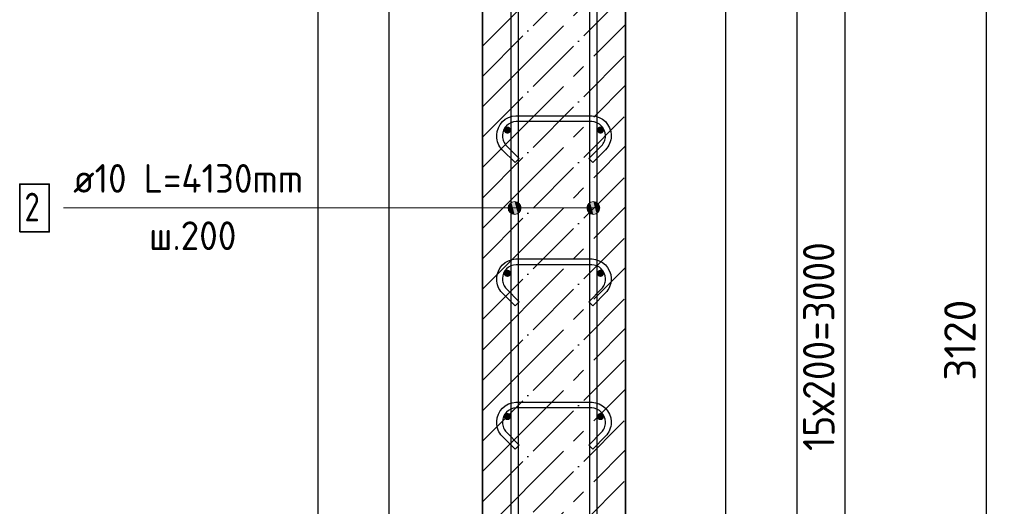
# Model space of a CAD drawing. Header units: millimetres. Extents: x -2995 to 47287, y -2809 to 58122.
# Tile 92 of 143: x 28560 to 29935, y 45536 to 46216. Entities that reach past the tile are written whole.
import ezdxf

# ---------------------------------------------------------------- set-up
doc = ezdxf.new("R2010")
doc.units = ezdxf.units.MM
doc.header["$PDMODE"] = 65
doc.linetypes.add('______11', pattern=[100, 80, -10, 0, -10])
doc.linetypes.add('______5', pattern=[220, 160, -20, 20, -20])
for name, color, linetype, lineweight in [('Standard', 7, 'Continuous', 25), ('Арм.стержн. вертикальными 1', 22, 'Continuous', 35), ('Арм.стержн.горизонт. 1', 180, 'Continuous', 35), ('Размерная линия_ общее', 7, 'Continuous', 13)]:
    doc.layers.add(name, color=color, linetype=linetype, lineweight=lineweight)
doc.layers.add('Арм.стержн.Стяжки', color=7, linetype='Continuous', lineweight=35, true_color=0x501e0f)
doc.styles.add('ISOCPEUR', font='ISOCPEUR')
doc.dimstyles.new('DIMSTYLE_3', dxfattribs={"dimtxt": 44, "dimasz": 50, "dimexe": 0, "dimexo": 0, "dimgap": 22, "dimtad": 2, "dimdec": 0, "dimrnd": 5, "dimzin": 12, "dimdsep": 46, "dimtxsty": 'ISOCPEUR', "dimblk1": 'ALL_ML_STRICH', "dimblk2": 'ALL_ML_STRICH', "dimsah": 1, "dimcen": 0, "dimclrd": 7, "dimclre": 256, "dimclrt": 7, "dimadec": 0, "dimazin": 0, "dimtfac": 1, "dimtdec": 0, "dimtix": 1, "dimtmove": 2, "dimatfit": 3, "dimfxl": 0, "dimtzin": 0, "dimlwd": 0, "dimlwe": -3, "dimarcsym": 0})

# ---------------------------------------------------------------- blocks, each defined once
blk = doc.blocks.new('ALL_ML_STRICH')
at = {"color": 0, "linetype": 'ByBlock', "lineweight": -2}
for p, q in [((-0.3, -0.3), (0.3, 0.3)), ((0, -0.5), (0, 0.5)), ((-1, 0), (0.5, 0))]:
    blk.add_line(p, q, dxfattribs=at)
blk = doc.blocks.new('*D174')
at = {"layer": 'DEFPOINTS', "color": 7, "linetype": 'Continuous', "lineweight": 13, "transparency": 33554687}
for p in [(29502.1, 47321.6), (29530.7, 44201.6), (29910, 44201.6)]:
    blk.add_point(p, dxfattribs=at)
at = {"layer": 'Размерная линия_ общее', "color": 253, "linetype": 'Continuous', "lineweight": -2, "true_color": 0xa0a0a0, "transparency": 33554687}
for p, q in [((29522.1, 47321.6), (29910, 47321.6)), ((29550.7, 44201.6), (29910, 44201.6))]:
    blk.add_line(p, q, dxfattribs=at)
at = {"layer": 'Размерная линия_ общее', "color": 7, "linetype": 'Continuous', "lineweight": -2, "transparency": 33554687}
blk.add_line((29910, 44201.6), (29910, 47321.6), dxfattribs=at)
at = {"layer": 'Размерная линия_ общее', "color": 7, "linetype": 'Continuous', "lineweight": 13, "transparency": 33554687, "xscale": 50, "yscale": 50, "zscale": 50}
for p, rotation in [((29910, 47321.6), 90), ((29910, 44201.6), 270)]:
    blk.add_blockref('ALL_ML_STRICH', p, dxfattribs=dict(at, rotation=rotation))
at = {"layer": 'Размерная линия_ общее', "color": 7, "linetype": 'Continuous', "lineweight": 13, "transparency": 33554687, "insert": (29873, 45768.2), "char_height": 44, "width": 176, "attachment_point": 5, "rotation": 90, "style": 'ISOCPEUR'}
blk.add_mtext('\\A1;{3120}', dxfattribs=at)
blk = doc.blocks.new('*D198')
at = {"layer": 'DEFPOINTS', "color": 7, "linetype": 'Continuous', "lineweight": 13, "transparency": 33554687}
for p in [(29370.9, 47261.6), (29370.9, 44261.6), (29712.8, 44261.6)]:
    blk.add_point(p, dxfattribs=at)
at = {"layer": 'Размерная линия_ общее', "color": 253, "linetype": 'Continuous', "lineweight": -2, "true_color": 0xa0a0a0, "transparency": 33554687}
for p, q in [((29390.9, 47261.6), (29712.8, 47261.6)), ((29390.9, 44261.6), (29712.8, 44261.6))]:
    blk.add_line(p, q, dxfattribs=at)
at = {"layer": 'Размерная линия_ общее', "color": 7, "linetype": 'Continuous', "lineweight": -2, "transparency": 33554687}
blk.add_line((29712.8, 44261.6), (29712.8, 47261.6), dxfattribs=at)
at = {"layer": 'Размерная линия_ общее', "color": 7, "linetype": 'Continuous', "lineweight": 13, "transparency": 33554687, "xscale": 50, "yscale": 50, "zscale": 50}
for p, rotation in [((29712.8, 47261.6), 90), ((29712.8, 44261.6), 270)]:
    blk.add_blockref('ALL_ML_STRICH', p, dxfattribs=dict(at, rotation=rotation))
at = {"layer": 'Размерная линия_ общее', "color": 7, "linetype": 'Continuous', "lineweight": 13, "transparency": 33554687, "insert": (29653.8, 45613.6), "char_height": 44, "width": 2.2, "attachment_point": 1, "rotation": 90, "line_spacing_factor": 0.60241, "style": 'ISOCPEUR'}
blk.add_mtext('\\W0.91;15х200=3000', dxfattribs=at)

msp = doc.modelspace()

# ---------------------------------------------------------------- hatches: boundary and pattern name
at = {"layer": 'Арм.стержн. вертикальными 1', "linetype": 'Continuous', "lineweight": 13, "transparency": 33554687}
for points in [[(29243.1, 45948.3), (29243.1, 45957.3), (29241.9, 45952.8)], [(29243.1, 45948.3), (29243.1, 45957.3), (29241.9, 45952.8)], [(29243.1, 45948.3), (29243.1, 45957.3), (29241.9, 45952.8)], [(29243.1, 45957.3), (29246.4, 45945), (29246.4, 45960.5)], [(29243.1, 45957.3), (29246.4, 45945), (29246.4, 45960.5)], [(29243.1, 45957.3), (29246.4, 45945), (29246.4, 45960.5)], [(29243.1, 45957.3), (29243.1, 45948.3), (29246.4, 45945)], [(29243.1, 45957.3), (29243.1, 45948.3), (29246.4, 45945)], [(29243.1, 45957.3), (29243.1, 45948.3), (29246.4, 45945)], [(29246.4, 45960.5), (29250.9, 45943.8), (29250.9, 45961.8)], [(29246.4, 45960.5), (29250.9, 45943.8), (29250.9, 45961.8)], [(29246.4, 45960.5), (29250.9, 45943.8), (29250.9, 45961.8)], [(29246.4, 45960.5), (29246.4, 45945), (29250.9, 45943.8)], [(29246.4, 45960.5), (29246.4, 45945), (29250.9, 45943.8)], [(29246.4, 45960.5), (29246.4, 45945), (29250.9, 45943.8)], [(29250.9, 45961.8), (29250.9, 45943.8), (29255.4, 45945)], [(29250.9, 45961.8), (29255.4, 45945), (29255.4, 45960.5)], [(29250.9, 45961.8), (29250.9, 45943.8), (29255.4, 45945)], [(29250.9, 45961.8), (29255.4, 45945), (29255.4, 45960.5)], [(29250.9, 45961.8), (29250.9, 45943.8), (29255.4, 45945)], [(29250.9, 45961.8), (29255.4, 45945), (29255.4, 45960.5)], [(29255.4, 45960.5), (29255.4, 45945), (29258.6, 45948.3)], [(29255.4, 45960.5), (29258.6, 45948.3), (29258.6, 45957.3)], [(29255.4, 45960.5), (29255.4, 45945), (29258.6, 45948.3)], [(29255.4, 45960.5), (29258.6, 45948.3), (29258.6, 45957.3)], [(29255.4, 45960.5), (29255.4, 45945), (29258.6, 45948.3)], [(29255.4, 45960.5), (29258.6, 45948.3), (29258.6, 45957.3)], [(29258.6, 45957.3), (29258.6, 45948.3), (29259.9, 45952.8)], [(29258.6, 45957.3), (29258.6, 45948.3), (29259.9, 45952.8)], [(29258.6, 45957.3), (29258.6, 45948.3), (29259.9, 45952.8)], [(29353.1, 45948.3), (29353.1, 45957.3), (29351.9, 45952.8)], [(29353.1, 45948.3), (29353.1, 45957.3), (29351.9, 45952.8)], [(29353.1, 45948.3), (29353.1, 45957.3), (29351.9, 45952.8)], [(29353.1, 45957.3), (29356.4, 45945), (29356.4, 45960.5)], [(29353.1, 45957.3), (29356.4, 45945), (29356.4, 45960.5)], [(29353.1, 45957.3), (29356.4, 45945), (29356.4, 45960.5)], [(29353.1, 45957.3), (29353.1, 45948.3), (29356.4, 45945)], [(29353.1, 45957.3), (29353.1, 45948.3), (29356.4, 45945)], [(29353.1, 45957.3), (29353.1, 45948.3), (29356.4, 45945)], [(29356.4, 45960.5), (29360.9, 45943.8), (29360.9, 45961.8)], [(29356.4, 45960.5), (29360.9, 45943.8), (29360.9, 45961.8)], [(29356.4, 45960.5), (29360.9, 45943.8), (29360.9, 45961.8)], [(29356.4, 45960.5), (29356.4, 45945), (29360.9, 45943.8)], [(29356.4, 45960.5), (29356.4, 45945), (29360.9, 45943.8)], [(29356.4, 45960.5), (29356.4, 45945), (29360.9, 45943.8)], [(29360.9, 45961.8), (29360.9, 45943.8), (29365.4, 45945)], [(29360.9, 45961.8), (29365.4, 45945), (29365.4, 45960.5)], [(29360.9, 45961.8), (29360.9, 45943.8), (29365.4, 45945)], [(29360.9, 45961.8), (29365.4, 45945), (29365.4, 45960.5)], [(29360.9, 45961.8), (29360.9, 45943.8), (29365.4, 45945)], [(29360.9, 45961.8), (29365.4, 45945), (29365.4, 45960.5)], [(29365.4, 45960.5), (29365.4, 45945), (29368.6, 45948.3)], [(29365.4, 45960.5), (29368.6, 45948.3), (29368.6, 45957.3)], [(29365.4, 45960.5), (29365.4, 45945), (29368.6, 45948.3)], [(29365.4, 45960.5), (29368.6, 45948.3), (29368.6, 45957.3)], [(29365.4, 45960.5), (29365.4, 45945), (29368.6, 45948.3)], [(29365.4, 45960.5), (29368.6, 45948.3), (29368.6, 45957.3)], [(29368.6, 45957.3), (29368.6, 45948.3), (29369.9, 45952.8)], [(29368.6, 45957.3), (29368.6, 45948.3), (29369.9, 45952.8)], [(29368.6, 45957.3), (29368.6, 45948.3), (29369.9, 45952.8)]]:
    msp.add_hatch(color=7, dxfattribs=at).paths.add_polyline_path(points)
at = {"layer": 'Арм.стержн.горизонт. 1', "linetype": 'Continuous', "lineweight": 50, "transparency": 33554687}
for points in [[(29245.9, 46061.6), (29245.5, 46063.5), (29244.4, 46065.1), (29242.8, 46066.2), (29240.9, 46066.6), (29238.9, 46066.2), (29237.3, 46065.1), (29236.2, 46063.5), (29235.9, 46061.6), (29236.2, 46059.6), (29237.3, 46058), (29238.9, 46056.9), (29240.9, 46056.6), (29242.8, 46056.9), (29244.4, 46058), (29245.5, 46059.6)], [(29375.9, 46061.6), (29375.5, 46063.5), (29374.4, 46065.1), (29372.8, 46066.2), (29370.9, 46066.6), (29368.9, 46066.2), (29367.3, 46065.1), (29366.2, 46063.5), (29365.9, 46061.6), (29366.2, 46059.6), (29367.3, 46058), (29368.9, 46056.9), (29370.9, 46056.6), (29372.8, 46056.9), (29374.4, 46058), (29375.5, 46059.6)], [(29245.9, 45861.6), (29245.5, 45863.5), (29244.4, 45865.1), (29242.8, 45866.2), (29240.9, 45866.6), (29238.9, 45866.2), (29237.3, 45865.1), (29236.2, 45863.5), (29235.9, 45861.6), (29236.2, 45859.6), (29237.3, 45858), (29238.9, 45856.9), (29240.9, 45856.6), (29242.8, 45856.9), (29244.4, 45858), (29245.5, 45859.6)], [(29375.9, 45861.6), (29375.5, 45863.5), (29374.4, 45865.1), (29372.8, 45866.2), (29370.9, 45866.6), (29368.9, 45866.2), (29367.3, 45865.1), (29366.2, 45863.5), (29365.9, 45861.6), (29366.2, 45859.6), (29367.3, 45858), (29368.9, 45856.9), (29370.9, 45856.6), (29372.8, 45856.9), (29374.4, 45858), (29375.5, 45859.6)], [(29245.9, 45661.6), (29245.5, 45663.5), (29244.4, 45665.1), (29242.8, 45666.2), (29240.9, 45666.6), (29238.9, 45666.2), (29237.3, 45665.1), (29236.2, 45663.5), (29235.9, 45661.6), (29236.2, 45659.6), (29237.3, 45658), (29238.9, 45656.9), (29240.9, 45656.6), (29242.8, 45656.9), (29244.4, 45658), (29245.5, 45659.6)], [(29375.9, 45661.6), (29375.5, 45663.5), (29374.4, 45665.1), (29372.8, 45666.2), (29370.9, 45666.6), (29368.9, 45666.2), (29367.3, 45665.1), (29366.2, 45663.5), (29365.9, 45661.6), (29366.2, 45659.6), (29367.3, 45658), (29368.9, 45656.9), (29370.9, 45656.6), (29372.8, 45656.9), (29374.4, 45658), (29375.5, 45659.6)]]:
    msp.add_hatch(color=4, dxfattribs=at).paths.add_polyline_path(points)

# ---------------------------------------------------------------- linework, layer by layer
at = {"color": 52, "linetype": 'Continuous', "lineweight": -3, "transparency": 33554687}
for p, q in [((29075.8, 43743.4), (29075.8, 48630.8)), ((29075.8, 43743.4), (29075.8, 48630.8)), ((29545.8, 43743.4), (29545.8, 48630.8)), ((29545.8, 43743.4), (29545.8, 48630.8))]:
    msp.add_line(p, q, dxfattribs=at)
at = {"layer": 'Standard', "color": 7, "linetype": 'Continuous', "lineweight": 35, "transparency": 33554687}
for p, q in [((29205.9, 47321.6), (29205.9, 44201.6)), ((29405.9, 44201.6), (29405.9, 47321.6))]:
    msp.add_line(p, q, dxfattribs=at)
at = {"layer": 'Standard', "color": 253, "linetype": '______5', "lineweight": -3, "true_color": 0xababab, "transparency": 33554687}
for p, q in [((29205.9, 46178.8), (29405.9, 46378.8)), ((29205.9, 46093.9), (29405.9, 46293.9)), ((29205.9, 46009.1), (29405.9, 46209.1)), ((29205.9, 45924.2), (29405.9, 46124.2)), ((29205.9, 45839.4), (29405.9, 46039.4)), ((29205.9, 45754.5), (29405.9, 45954.5)), ((29205.9, 45669.7), (29405.9, 45869.7)), ((29205.9, 45584.8), (29405.9, 45784.8)), ((29205.9, 45500), (29405.9, 45700)), ((29205.9, 45415.1), (29405.9, 45615.1))]:
    msp.add_line(p, q, dxfattribs=at)
at = {"layer": 'Standard', "color": 253, "linetype": '______11', "lineweight": -3, "true_color": 0xababab, "transparency": 33554687}
for p, q in [((29205.9, 46136.4), (29405.9, 46336.4)), ((29205.9, 46051.5), (29405.9, 46251.5)), ((29205.9, 45966.6), (29405.9, 46166.6)), ((29205.9, 45881.8), (29405.9, 46081.8)), ((29205.9, 45796.9), (29405.9, 45996.9)), ((29205.9, 45712.1), (29405.9, 45912.1)), ((29205.9, 45627.2), (29405.9, 45827.2)), ((29205.9, 45542.4), (29405.9, 45742.4)), ((29205.9, 45457.5), (29405.9, 45657.5)), ((29205.9, 45372.7), (29405.9, 45572.7))]:
    msp.add_line(p, q, dxfattribs=at)
at = {"layer": 'Standard', "color": 7, "linetype": 'Continuous', "lineweight": 25, "transparency": 33554687}
msp.add_lwpolyline([(28975.8, 43643.4), (29645.8, 43643.4), (29645.8, 48730.8), (28975.8, 48730.8), (28975.8, 43643.4)], dxfattribs=at)
at = {"layer": 'Арм.стержн. вертикальными 1', "color": 7, "linetype": 'Continuous', "lineweight": 13, "transparency": 33554687}
for p, q in [((29250.9, 45961.8), (29250.9, 45961.8)), ((29250.9, 45961.8), (29250.9, 45961.8)), ((29250.9, 45961.8), (29250.9, 45961.8)), ((29360.9, 45961.8), (29360.9, 45961.8)), ((29360.9, 45961.8), (29360.9, 45961.8)), ((29360.9, 45961.8), (29360.9, 45961.8)), ((28620.9, 45952.8), (29212.9, 45952.8)), ((29212.9, 45952.8), (29250.9, 45952.8)), ((29212.9, 45952.8), (29250.9, 45952.8)), ((29212.9, 45952.8), (29250.9, 45952.8)), ((29212.9, 45952.8), (29360.9, 45952.8)), ((29212.9, 45952.8), (29360.9, 45952.8)), ((29212.9, 45952.8), (29360.9, 45952.8)), ((29241.9, 45952.8), (29241.9, 45952.8)), ((29241.9, 45952.8), (29241.9, 45952.8)), ((29241.9, 45952.8), (29241.9, 45952.8)), ((29250.9, 45943.8), (29250.9, 45943.8)), ((29250.9, 45943.8), (29250.9, 45943.8)), ((29250.9, 45943.8), (29250.9, 45943.8)), ((29259.9, 45952.8), (29259.9, 45952.8)), ((29259.9, 45952.8), (29259.9, 45952.8)), ((29259.9, 45952.8), (29259.9, 45952.8)), ((29351.9, 45952.8), (29351.9, 45952.8)), ((29351.9, 45952.8), (29351.9, 45952.8)), ((29351.9, 45952.8), (29351.9, 45952.8)), ((29360.9, 45943.8), (29360.9, 45943.8)), ((29360.9, 45943.8), (29360.9, 45943.8)), ((29360.9, 45943.8), (29360.9, 45943.8)), ((29369.9, 45952.8), (29369.9, 45952.8)), ((29369.9, 45952.8), (29369.9, 45952.8)), ((29369.9, 45952.8), (29369.9, 45952.8))]:
    msp.add_line(p, q, dxfattribs=at)
at = {"layer": 'Арм.стержн. вертикальными 1', "color": 4, "linetype": 'Continuous', "lineweight": 25, "transparency": 33554687}
for points in [[(29245.9, 44201.6), (29245.9, 48331.6), (29255.9, 48331.6), (29255.9, 44201.6), (29245.9, 44201.6)], [(29245.9, 44201.6), (29245.9, 48331.6), (29255.9, 48331.6), (29255.9, 44201.6), (29245.9, 44201.6)], [(29245.9, 44201.6), (29245.9, 48331.6), (29255.9, 48331.6), (29255.9, 44201.6), (29245.9, 44201.6)], [(29355.9, 44201.6), (29355.9, 48331.6), (29365.9, 48331.6), (29365.9, 44201.6), (29355.9, 44201.6)], [(29355.9, 44201.6), (29355.9, 48331.6), (29365.9, 48331.6), (29365.9, 44201.6), (29355.9, 44201.6)], [(29355.9, 44201.6), (29355.9, 48331.6), (29365.9, 48331.6), (29365.9, 44201.6), (29355.9, 44201.6)]]:
    msp.add_lwpolyline(points, dxfattribs=at)
at = {"layer": 'Арм.стержн. вертикальными 1', "color": 7, "linetype": 'Continuous', "lineweight": 35, "transparency": 33554687}
msp.add_lwpolyline([(28559.5, 45919.4), (28600.9, 45919.4), (28600.9, 45986.1), (28559.5, 45986.1), (28559.5, 45919.4)], dxfattribs=at)
at = {"layer": 'Арм.стержн. вертикальными 1', "color": 7, "linetype": 'Continuous', "lineweight": 13, "transparency": 33554687}
for centre in [(29250.9, 45952.8), (29250.9, 45952.8), (29250.9, 45952.8), (29360.9, 45952.8), (29360.9, 45952.8), (29360.9, 45952.8)]:
    msp.add_circle(centre, 9, dxfattribs=at)
at = {"layer": 'Арм.стержн.Стяжки', "color": 40, "linetype": 'Continuous', "lineweight": 25, "transparency": 33554687}
for points in [[(29251.6, 46016.2), (29233.6, 46034.2), (29231.9, 46036.1), (29230.4, 46038.3), (29229.1, 46040.5), (29228, 46042.8), (29227.1, 46045.3), (29226.4, 46047.8), (29226, 46050.4), (29225.9, 46052.9), (29225.9, 46054.9), (29226.5, 46059.8), (29228.2, 46064.8), (29230.8, 46069.5), (29234, 46073.4), (29237.9, 46076.6), (29242.6, 46079.2), (29247.7, 46080.9), (29252.5, 46081.6), (29359.2, 46081.6), (29364.1, 46080.9), (29369.1, 46079.2), (29373.8, 46076.6), (29377.7, 46073.4), (29380.9, 46069.5), (29383.5, 46064.8), (29385.2, 46059.8), (29385.9, 46054.9), (29385.9, 46052.9), (29385.7, 46050.4), (29385.3, 46047.8), (29384.6, 46045.3), (29383.7, 46042.8), (29382.6, 46040.5), (29381.3, 46038.3), (29379.8, 46036.1), (29378.1, 46034.2), (29360.1, 46016.2), (29354.4, 46021.8), (29372.3, 46039.7), (29373.5, 46041.1), (29374.6, 46042.6), (29375.5, 46044.2), (29376.3, 46045.9), (29377, 46047.6), (29377.4, 46049.4), (29377.7, 46051.3), (29377.9, 46053.2), (29377.9, 46054.3), (29377.4, 46057.9), (29376.1, 46061.6), (29374.3, 46065), (29372, 46067.7), (29369.3, 46070), (29365.9, 46071.9), (29362.2, 46073.1), (29358.6, 46073.6), (29253.1, 46073.6), (29249.5, 46073.1), (29245.8, 46071.9), (29242.5, 46070), (29239.7, 46067.7), (29237.4, 46065), (29235.6, 46061.6), (29234.4, 46057.9), (29233.9, 46054.3), (29233.9, 46053.2), (29234, 46051.3), (29234.3, 46049.4), (29234.8, 46047.6), (29235.4, 46045.9), (29236.2, 46044.2), (29237.1, 46042.6), (29238.2, 46041.1), (29239.4, 46039.7), (29257.3, 46021.8), (29251.6, 46016.2)], [(29251.6, 45816.2), (29233.6, 45834.2), (29231.9, 45836.1), (29230.4, 45838.3), (29229.1, 45840.5), (29228, 45842.8), (29227.1, 45845.3), (29226.4, 45847.8), (29226, 45850.4), (29225.9, 45852.9), (29225.9, 45854.9), (29226.5, 45859.8), (29228.2, 45864.8), (29230.8, 45869.5), (29234, 45873.4), (29237.9, 45876.6), (29242.6, 45879.2), (29247.7, 45880.9), (29252.5, 45881.6), (29359.2, 45881.6), (29364.1, 45880.9), (29369.1, 45879.2), (29373.8, 45876.6), (29377.7, 45873.4), (29380.9, 45869.5), (29383.5, 45864.8), (29385.2, 45859.8), (29385.9, 45854.9), (29385.9, 45852.9), (29385.7, 45850.4), (29385.3, 45847.8), (29384.6, 45845.3), (29383.7, 45842.8), (29382.6, 45840.5), (29381.3, 45838.3), (29379.8, 45836.1), (29378.1, 45834.2), (29360.1, 45816.2), (29354.4, 45821.8), (29372.3, 45839.7), (29373.5, 45841.1), (29374.6, 45842.6), (29375.5, 45844.2), (29376.3, 45845.9), (29377, 45847.6), (29377.4, 45849.4), (29377.7, 45851.3), (29377.9, 45853.2), (29377.9, 45854.3), (29377.4, 45857.9), (29376.1, 45861.6), (29374.3, 45865), (29372, 45867.7), (29369.3, 45870), (29365.9, 45871.9), (29362.2, 45873.1), (29358.6, 45873.6), (29253.1, 45873.6), (29249.5, 45873.1), (29245.8, 45871.9), (29242.5, 45870), (29239.7, 45867.7), (29237.4, 45865), (29235.6, 45861.6), (29234.4, 45857.9), (29233.9, 45854.3), (29233.9, 45853.2), (29234, 45851.3), (29234.3, 45849.4), (29234.8, 45847.6), (29235.4, 45845.9), (29236.2, 45844.2), (29237.1, 45842.6), (29238.2, 45841.1), (29239.4, 45839.7), (29257.3, 45821.8), (29251.6, 45816.2)], [(29251.6, 45616.2), (29233.6, 45634.2), (29231.9, 45636.1), (29230.4, 45638.3), (29229.1, 45640.5), (29228, 45642.8), (29227.1, 45645.3), (29226.4, 45647.8), (29226, 45650.4), (29225.9, 45652.9), (29225.9, 45654.9), (29226.5, 45659.8), (29228.2, 45664.8), (29230.8, 45669.5), (29234, 45673.4), (29237.9, 45676.6), (29242.6, 45679.2), (29247.7, 45680.9), (29252.5, 45681.6), (29359.2, 45681.6), (29364.1, 45680.9), (29369.1, 45679.2), (29373.8, 45676.6), (29377.7, 45673.4), (29380.9, 45669.5), (29383.5, 45664.8), (29385.2, 45659.8), (29385.9, 45654.9), (29385.9, 45652.9), (29385.7, 45650.4), (29385.3, 45647.8), (29384.6, 45645.3), (29383.7, 45642.8), (29382.6, 45640.5), (29381.3, 45638.3), (29379.8, 45636.1), (29378.1, 45634.2), (29360.1, 45616.2), (29354.4, 45621.8), (29372.3, 45639.7), (29373.5, 45641.1), (29374.6, 45642.6), (29375.5, 45644.2), (29376.3, 45645.9), (29377, 45647.6), (29377.4, 45649.4), (29377.7, 45651.3), (29377.9, 45653.2), (29377.9, 45654.3), (29377.4, 45657.9), (29376.1, 45661.6), (29374.3, 45665), (29372, 45667.7), (29369.3, 45670), (29365.9, 45671.9), (29362.2, 45673.1), (29358.6, 45673.6), (29253.1, 45673.6), (29249.5, 45673.1), (29245.8, 45671.9), (29242.5, 45670), (29239.7, 45667.7), (29237.4, 45665), (29235.6, 45661.6), (29234.4, 45657.9), (29233.9, 45654.3), (29233.9, 45653.2), (29234, 45651.3), (29234.3, 45649.4), (29234.8, 45647.6), (29235.4, 45645.9), (29236.2, 45644.2), (29237.1, 45642.6), (29238.2, 45641.1), (29239.4, 45639.7), (29257.3, 45621.8), (29251.6, 45616.2)]]:
    msp.add_lwpolyline(points, dxfattribs=at)

# ---------------------------------------------------------------- texts
at = {"layer": 'Арм.стержн. вертикальными 1', "color": 7, "linetype": 'Continuous', "lineweight": 25, "transparency": 33554687, "char_height": 40, "attachment_point": 7, "style": 'ISOCPEUR'}
for s, insert, width in [('\\W0.94;ø10 L=4130mm ', (28634.2, 45974.1), 386.635), ('\\W0.78;2', (28566.2, 45934.1), 43.521), ('\\W0.95;ш.200 ', (28740.2, 45894.1), 174.933)]:
    msp.add_mtext(s, dxfattribs=dict(at, insert=insert, width=width))

# ---------------------------------------------------------------- dimensions: what is measured, and where the dimension line sits
at = {"layer": 'Размерная линия_ общее', "color": 7, "linetype": 'Continuous', "lineweight": 13, "transparency": 33554687}
dim = msp.add_linear_dim(base=(29910, 47321.6), p1=(29550.7, 44201.6), p2=(29522.1, 47321.6), angle=90, dimstyle='DIMSTYLE_3', override={"dimpost": '<>', "dimclrd": 7, "dimclre": 253, "dimclrt": 7, "dimlwd": 0, "dimlwe": 65533}, dxfattribs=at)
dim.commit()
dim.dimension.update_dxf_attribs({"geometry": '*D174', "text_midpoint": (29873, 45768.2), "dimtype": 160})
dim = msp.add_linear_dim(base=(29712.8, 47261.6), p1=(29390.9, 44261.6), p2=(29390.9, 47261.6), angle=90, text='\\W0.91;15х200=3000', dimstyle='DIMSTYLE_3', override={"dimpost": '<>', "dimclrd": 7, "dimclre": 253, "dimclrt": 7, "dimlwd": 0, "dimlwe": 65533}, dxfattribs=at)
dim.commit()
dim.dimension.update_dxf_attribs({"geometry": '*D198', "text_midpoint": (29690.8, 45761.6), "dimtype": 160})

doc.saveas('drawing.dxf')
